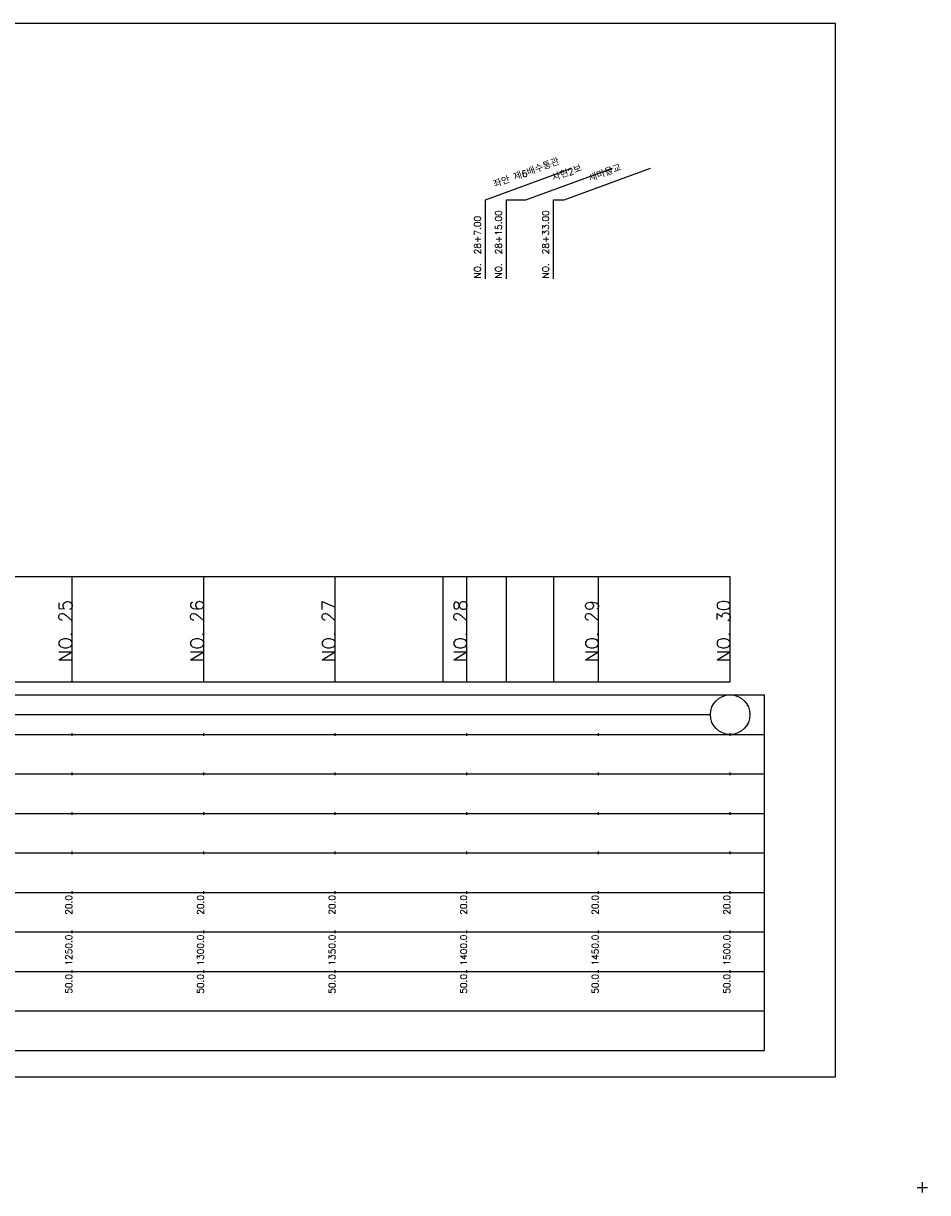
# Model space of a CAD drawing. Extents: x -504 to 685, y -2 to 1891.
# Tile 7 of 9: x 342 to 685, y 964 to 1408. Entities that reach past the tile are written whole.
import ezdxf
from ezdxf.enums import TextEntityAlignment as Align

# ---------------------------------------------------------------- set-up
doc = ezdxf.new("R2010")
doc.units = 0
doc.header["$LTSCALE"] = 5
for name, color, linetype in [('BOX', 5, 'CONTINUOUS'), ('DT1', 3, 'CONTINUOUS'), ('LT1', 4, 'CONTINUOUS'), ('ST1', 7, 'CONTINUOUS')]:
    doc.layers.add(name, color=color, linetype=linetype)
doc.styles.add('GHS', font='ROMANS.shx', dxfattribs={"bigfont": 'GHS.shx'})

msp = doc.modelspace()

# ---------------------------------------------------------------- linework, layer by layer
at = {"layer": 'BOX'}
msp.add_lwpolyline([(50, 1008), (650, 1008), (650, 1408), (50, 1408), (50, 1008)], dxfattribs=at)
at = {"layer": 'DT1', "linetype": 'CONTINUOUS'}
for p, q in [((525, 1341), (532.42, 1341)), ((542.9, 1341), (546.87, 1341))]:
    msp.add_line(p, q, dxfattribs=at)
at = {"layer": 'DT1'}
for p, q in [((360, 1189.58), (360, 1190.58)), ((410, 1189.58), (410, 1190.58)), ((460, 1189.58), (460, 1190.58)), ((510, 1189.58), (510, 1190.58)), ((560, 1189.58), (560, 1190.58)), ((610, 1189.58), (610, 1190.58))]:
    msp.add_line(p, q, dxfattribs=at)
at = {"layer": 'LT1', "linetype": 'CONTINUOUS'}
for p, q in [((517, 1341), (549.89, 1352.97)), ((532.42, 1341), (565.31, 1352.97)), ((546.87, 1341), (579.76, 1352.97)), ((517, 1311), (517, 1341)), ((525, 1311), (525, 1341)), ((542.9, 1311), (542.9, 1341))]:
    msp.add_line(p, q, dxfattribs=at)
at = {"layer": 'LT1'}
for p, q in [((360, 1158), (360, 1198)), ((410, 1158), (410, 1198)), ((460, 1158), (460, 1198)), ((501, 1158), (501, 1198)), ((510, 1158), (510, 1198)), ((525, 1158), (525, 1198)), ((543, 1158), (543, 1198)), ((560, 1158), (560, 1198)), ((610, 1158), (610, 1198)), ((110, 1158), (610, 1158)), ((360, 1137.5), (360, 1138.5)), ((410, 1137.5), (410, 1138.5)), ((460, 1137.5), (460, 1138.5)), ((510, 1137.5), (510, 1138.5)), ((560, 1137.5), (560, 1138.5)), ((610, 1137.5), (610, 1138.5)), ((360, 1122.5), (360, 1123.5)), ((410, 1122.5), (410, 1123.5)), ((460, 1122.5), (460, 1123.5)), ((510, 1122.5), (510, 1123.5)), ((560, 1122.5), (560, 1123.5)), ((610, 1122.5), (610, 1123.5)), ((360, 1107.5), (360, 1108.5)), ((410, 1107.5), (410, 1108.5)), ((460, 1107.5), (460, 1108.5)), ((510, 1107.5), (510, 1108.5)), ((560, 1107.5), (560, 1108.5)), ((610, 1107.5), (610, 1108.5)), ((360, 1092.5), (360, 1093.5)), ((410, 1092.5), (410, 1093.5)), ((460, 1092.5), (460, 1093.5)), ((510, 1092.5), (510, 1093.5)), ((560, 1092.5), (560, 1093.5)), ((610, 1092.5), (610, 1093.5)), ((360, 1077.5), (360, 1078.5)), ((410, 1077.5), (410, 1078.5)), ((460, 1077.5), (460, 1078.5)), ((510, 1077.5), (510, 1078.5)), ((560, 1077.5), (560, 1078.5)), ((610, 1077.5), (610, 1078.5)), ((360, 1062.5), (360, 1063.5)), ((410, 1062.5), (410, 1063.5)), ((460, 1062.5), (460, 1063.5)), ((510, 1062.5), (510, 1063.5)), ((560, 1062.5), (560, 1063.5)), ((610, 1062.5), (610, 1063.5)), ((360, 1047.5), (360, 1048.5)), ((410, 1047.5), (410, 1048.5)), ((460, 1047.5), (460, 1048.5)), ((510, 1047.5), (510, 1048.5)), ((560, 1047.5), (560, 1048.5)), ((610, 1047.5), (610, 1048.5))]:
    msp.add_line(p, q, dxfattribs=at)
msp.add_lwpolyline([(110, 1198), (160, 1198), (210, 1198), (260, 1198), (310, 1198), (360, 1198), (410, 1198), (460, 1198), (510, 1198), (560, 1198), (610, 1198)], dxfattribs=at)
at = {"layer": 'ST1'}
for p, q in [((80, 1153), (623, 1153)), ((623, 1018), (623, 1153)), ((87.5, 1138), (623, 1138)), ((80, 1123), (623, 1123)), ((87.5, 1108), (623, 1108)), ((80, 1093), (623, 1093)), ((80, 1078), (623, 1078)), ((80, 1063), (623, 1063)), ((80, 1048), (623, 1048)), ((80, 1033), (623, 1033)), ((80, 1018), (623, 1018)), ((683, 964), (683, 968)), ((681, 966), (685, 966))]:
    msp.add_line(p, q, dxfattribs=at)
at = {"layer": 'ST1', "linetype": 'CONTINUOUS'}
msp.add_line((117.5, 1145.5), (602.5, 1145.5), dxfattribs=at)
msp.add_circle((610, 1145.5), 7.5, dxfattribs=at)

# ---------------------------------------------------------------- texts
at = {"layer": 'DT1', "linetype": 'CONTINUOUS', "style": 'GHS'}
for s, p in [('좌안 제6배수통관', (533, 1349.99)), ('새마을교', (562.87, 1349.99)), ('사현2보', (548.42, 1349.99))]:
    msp.add_text(s, height=2.5, rotation=20, dxfattribs=at).set_placement(p, align=Align.CENTER)
for s, p in [('NO.  28+15.00', (523.25, 1311.12)), ('NO.  28+33.00', (541.15, 1311.12)), ('NO.  28+7.00', (515.25, 1311.12))]:
    msp.add_text(s, height=2.5, rotation=90, dxfattribs=at).set_placement(p)
at = {"layer": 'DT1', "style": 'GHS'}
for s, height, p in [('NO. 25', 5, (360, 1189.08)), ('NO. 26', 5, (410, 1189.08)), ('NO. 27', 5, (460, 1189.08)), ('NO. 28', 5, (510, 1189.08)), ('NO. 29', 5, (560, 1189.08)), ('NO. 30', 5, (610, 1189.08)), (' 20.0', 2.5, (360, 1077)), (' 20.0', 2.5, (410, 1077)), (' 20.0', 2.5, (460, 1077)), (' 20.0', 2.5, (510, 1077)), (' 20.0', 2.5, (560, 1077)), (' 20.0', 2.5, (610, 1077)), ('  1250.0', 2.5, (360, 1062)), ('  1300.0', 2.5, (410, 1062)), ('  1350.0', 2.5, (460, 1062)), ('  1400.0', 2.5, (510, 1062)), ('  1450.0', 2.5, (560, 1062)), ('  1500.0', 2.5, (610, 1062)), ('  50.0', 2.5, (360, 1047)), ('  50.0', 2.5, (410, 1047)), ('  50.0', 2.5, (460, 1047)), ('  50.0', 2.5, (510, 1047)), ('  50.0', 2.5, (560, 1047)), ('  50.0', 2.5, (610, 1047))]:
    msp.add_text(s, height=height, rotation=90, dxfattribs=at).set_placement(p, align=Align.RIGHT)

doc.saveas('drawing.dxf')
